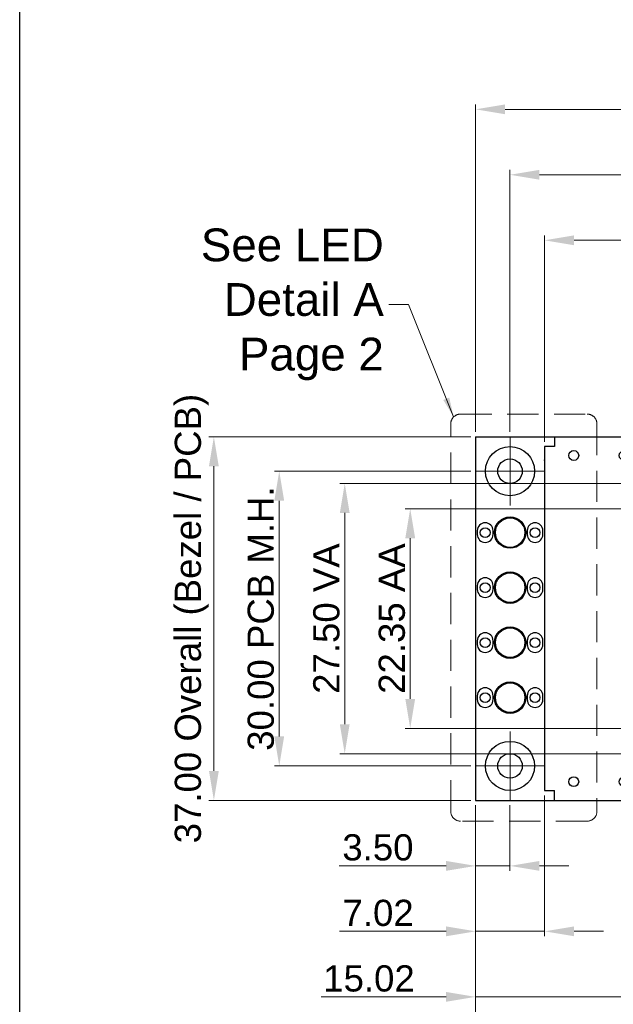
# Model space of a CAD drawing. Extents: x -299 to 677, y 13 to 274.
# Tile 5 of 16: x 397 to 457, y 101 to 201. Entities that reach past the tile are written whole.
import ezdxf

# ---------------------------------------------------------------- set-up
doc = ezdxf.new("R2010")
doc.units = 0
doc.linetypes.add('CENTER2', pattern=[28.575, 19.05, -3.175, 3.175, -3.175])
doc.linetypes.add('HIDDEN2', pattern=[4.7625, 3.175, -1.5875])
doc.layers.get('DEFPOINTS').update_dxf_attribs({"color": 252, "linetype": 'CONTINUOUS'})
for name, color, linetype, lineweight in [('-Dim_mm', 5, 'CONTINUOUS', 13), ('-Text', 7, 'CONTINUOUS', 9), ('CENTER', 1, 'CENTER2', 9), ('Detail Circle', 132, 'HIDDEN2', 20)]:
    doc.layers.add(name, color=color, linetype=linetype, lineweight=lineweight)
for name, color, linetype in [('BZL', 7, 'CONTINUOUS'), ('LED', 7, 'CONTINUOUS'), ('PCB', 94, 'CONTINUOUS')]:
    doc.layers.add(name, color=color, linetype=linetype)
doc.layers.add('VIEWPORT', color=8, linetype='CONTINUOUS', plot=False)
doc.styles.add('STYLE1', font='ARIAL.TTF')
doc.dimstyles.new('10x LO_mm', dxfattribs={"dimtxt": 2.6666, "dimasz": 2, "dimexe": 0.5, "dimexo": 0.5, "dimgap": 0.5, "dimtad": 1, "dimlfac": 0.1, "dimzin": 4, "dimdsep": 46, "dimtxsty": 'STYLE1', "dimcen": -2.5, "dimclrd": 256, "dimclre": 256, "dimclrt": 256, "dimadec": 0, "dimazin": 0, "dimtp": 0.5, "dimtm": 0.5, "dimtfac": 1, "dimtmove": 0, "dimatfit": 1, "dimfxl": 1, "dimtolj": 1, "dimtzin": 0, "dimlwd": -1, "dimlwe": -1, "dimarcsym": 0})
doc.dimstyles.new('LO_mm', dxfattribs={"dimtxt": 2.6666, "dimasz": 3, "dimexe": 0.5, "dimexo": 0.5, "dimgap": 0.5, "dimtad": 1, "dimzin": 4, "dimdsep": 46, "dimtxsty": 'STYLE1', "dimcen": -2.5, "dimclrd": 256, "dimclre": 256, "dimclrt": 256, "dimadec": 0, "dimazin": 0, "dimtp": 0.5, "dimtm": 0.5, "dimtfac": 1, "dimtmove": 0, "dimatfit": 1, "dimfxl": 1, "dimtolj": 1, "dimtzin": 0, "dimlwd": -1, "dimlwe": -1, "dimarcsym": 0})

# ---------------------------------------------------------------- blocks, each defined once
blk = doc.blocks.new('bezel')
at = {"layer": 'BZL'}
for p, q in [((445.83, 181.65), (542.78, 181.65)), ((445.83, 181.65), (445.83, 180.65)), ((542.78, 181.65), (542.78, 180.65)), ((444.83, 180.65), (444.83, 145.65)), ((445.83, 180.65), (444.83, 180.65)), ((542.78, 180.65), (543.78, 180.65)), ((543.78, 180.65), (543.78, 145.65)), ((535.8, 180.15), (452.8, 180.15)), ((535.8, 179.35), (452.8, 179.35)), ((535.8, 146.95), (452.8, 146.95)), ((444.83, 145.65), (445.83, 145.65)), ((445.83, 144.65), (445.83, 145.65)), ((535.8, 146.15), (452.8, 146.15)), ((542.78, 144.65), (542.78, 145.65)), ((542.78, 145.65), (543.78, 145.65)), ((445.83, 144.65), (542.78, 144.65))]:
    blk.add_line(p, q, dxfattribs=at)
for centre in [(447.8, 179.75), (540.8, 179.75), (447.8, 146.55), (540.8, 146.55)]:
    blk.add_circle(centre, 0.5, dxfattribs=at)
for centre, start, end in [((452.8, 179.75), 90, 270), ((535.8, 179.75), 270, 90), ((452.8, 146.55), 90, 270), ((535.8, 146.55), 270, 90)]:
    blk.add_arc(centre, 0.4, start, end, dxfattribs=at)
at = {"layer": 'BZL', "linetype": 'ByBlock'}
blk.add_point((444.83, 179.29), dxfattribs=at)
blk = doc.blocks.new('*D95')
at = {"layer": '-Dim_mm'}
for p, q in [((443.25, 120.85), (443.25, 114.18)), ((446.75, 120.85), (446.75, 114.18)), ((440.25, 114.68), (429.34, 114.68)), ((446.75, 114.68), (443.25, 114.68)), ((449.75, 114.68), (452.75, 114.68))]:
    blk.add_line(p, q, dxfattribs=at)
for points in [[(440.25, 115.18), (440.25, 114.18), (443.25, 114.68)], [(449.75, 115.18), (449.75, 114.18), (446.75, 114.68)]]:
    blk.add_solid(points, dxfattribs=at)
at = {"layer": 'DEFPOINTS', "color": 0}
for p in [(443.25, 121.35), (446.75, 121.35), (443.25, 114.68)]:
    blk.add_point(p, dxfattribs=at)
at = {"layer": '-Dim_mm', "insert": (433.3, 116.55), "char_height": 2.667, "attachment_point": 5, "style": 'STYLE1'}
blk.add_mtext('\\A1;3.50', dxfattribs=at)
blk = doc.blocks.new('*D96')
at = {"layer": '-Dim_mm'}
for p, q in [((450.28, 121.85), (450.28, 107.52)), ((443.25, 120.85), (443.25, 107.52)), ((440.25, 108.02), (429.38, 108.02)), ((450.28, 108.02), (443.25, 108.02)), ((453.28, 108.02), (456.28, 108.02))]:
    blk.add_line(p, q, dxfattribs=at)
for points in [[(440.25, 108.52), (440.25, 107.52), (443.25, 108.02)], [(453.28, 108.52), (453.28, 107.52), (450.28, 108.02)]]:
    blk.add_solid(points, dxfattribs=at)
at = {"layer": 'DEFPOINTS', "color": 0}
for p in [(450.28, 122.35), (443.25, 121.35), (443.25, 108.02)]:
    blk.add_point(p, dxfattribs=at)
at = {"layer": '-Dim_mm', "insert": (433.32, 109.88), "char_height": 2.667, "attachment_point": 5, "style": 'STYLE1'}
blk.add_mtext('\\A1;7.02', dxfattribs=at)
blk = doc.blocks.new('*D97')
at = {"layer": '-Dim_mm'}
for p, q in [((458.28, 126.6), (458.28, 100.85)), ((443.25, 120.85), (443.25, 100.85)), ((440.25, 101.35), (427.53, 101.35)), ((458.28, 101.35), (443.25, 101.35)), ((461.28, 101.35), (464.28, 101.35))]:
    blk.add_line(p, q, dxfattribs=at)
for points in [[(440.25, 101.85), (440.25, 100.85), (443.25, 101.35)], [(461.28, 101.85), (461.28, 100.85), (458.28, 101.35)]]:
    blk.add_solid(points, dxfattribs=at)
at = {"layer": 'DEFPOINTS', "color": 0}
for p in [(458.28, 127.1), (443.25, 121.35), (443.25, 101.35)]:
    blk.add_point(p, dxfattribs=at)
at = {"layer": '-Dim_mm', "insert": (432.39, 103.21), "char_height": 2.667, "attachment_point": 5, "style": 'STYLE1'}
blk.add_mtext('\\A1;15.02', dxfattribs=at)
blk = doc.blocks.new('*D98')
at = {"layer": '-Dim_mm'}
for p, q in [((460.78, 128.18), (460.78, 94.19)), ((443.25, 120.85), (443.25, 94.19)), ((440.25, 94.69), (427.53, 94.69)), ((460.78, 94.69), (443.25, 94.69)), ((463.78, 94.69), (466.78, 94.69))]:
    blk.add_line(p, q, dxfattribs=at)
for points in [[(440.25, 95.19), (440.25, 94.19), (443.25, 94.69)], [(463.78, 95.19), (463.78, 94.19), (460.78, 94.69)]]:
    blk.add_solid(points, dxfattribs=at)
at = {"layer": 'DEFPOINTS', "color": 0}
for p in [(460.78, 128.68), (443.25, 121.35), (443.25, 94.69)]:
    blk.add_point(p, dxfattribs=at)
at = {"layer": '-Dim_mm', "insert": (432.39, 96.55), "char_height": 2.667, "attachment_point": 5, "style": 'STYLE1'}
blk.add_mtext('\\A1;17.52', dxfattribs=at)
blk = doc.blocks.new('*D65')
at = {"layer": '-Dim_mm'}
for p, q in [((460.28, 151.03), (436.09, 151.03)), ((436.59, 148.03), (436.59, 131.68)), ((460.28, 128.68), (436.09, 128.68))]:
    blk.add_line(p, q, dxfattribs=at)
for points in [[(436.09, 148.03), (437.09, 148.03), (436.59, 151.03)], [(436.09, 131.68), (437.09, 131.68), (436.59, 128.68)]]:
    blk.add_solid(points, dxfattribs=at)
at = {"layer": 'DEFPOINTS', "color": 0}
for p in [(460.78, 151.03), (436.59, 128.68), (460.78, 128.68)]:
    blk.add_point(p, dxfattribs=at)
at = {"layer": '-Dim_mm', "insert": (434.73, 139.85), "char_height": 2.6666, "attachment_point": 5, "rotation": 90, "style": 'STYLE1'}
blk.add_mtext('\\A1;22.35 AA', dxfattribs=at)
blk = doc.blocks.new('*D66')
at = {"layer": '-Dim_mm'}
for p, q in [((458.78, 153.6), (429.42, 153.6)), ((429.92, 150.6), (429.92, 129.1)), ((458.78, 126.1), (429.42, 126.1))]:
    blk.add_line(p, q, dxfattribs=at)
for points in [[(429.42, 150.6), (430.42, 150.6), (429.92, 153.6)], [(429.42, 129.1), (430.42, 129.1), (429.92, 126.1)]]:
    blk.add_solid(points, dxfattribs=at)
at = {"layer": 'DEFPOINTS', "color": 0}
for p in [(459.28, 153.6), (429.92, 126.1), (459.28, 126.1)]:
    blk.add_point(p, dxfattribs=at)
at = {"layer": '-Dim_mm', "insert": (428.06, 139.85), "char_height": 2.6666, "attachment_point": 5, "rotation": 90, "style": 'STYLE1'}
blk.add_mtext('\\A1;27.50 VA', dxfattribs=at)
blk = doc.blocks.new('*D67')
at = {"layer": '-Dim_mm'}
for p, q in [((442.75, 154.85), (422.75, 154.85)), ((423.25, 127.85), (423.25, 151.85)), ((442.75, 124.85), (422.75, 124.85))]:
    blk.add_line(p, q, dxfattribs=at)
for points in [[(422.75, 151.85), (423.75, 151.85), (423.25, 154.85)], [(422.75, 127.85), (423.75, 127.85), (423.25, 124.85)]]:
    blk.add_solid(points, dxfattribs=at)
at = {"layer": 'DEFPOINTS', "color": 0}
for p in [(423.25, 154.85), (443.25, 154.85), (443.25, 124.85)]:
    blk.add_point(p, dxfattribs=at)
at = {"layer": '-Dim_mm', "insert": (421.38, 139.85), "char_height": 2.6666, "attachment_point": 5, "rotation": 90, "style": 'STYLE1'}
blk.add_mtext('\\A1;30.00 PCB M.H.', dxfattribs=at)
blk = doc.blocks.new('*D68')
at = {"layer": '-Dim_mm'}
for p, q in [((442.75, 158.35), (416.09, 158.35)), ((416.59, 155.35), (416.59, 124.35)), ((442.75, 121.35), (416.09, 121.35))]:
    blk.add_line(p, q, dxfattribs=at)
for points in [[(416.09, 155.35), (417.09, 155.35), (416.59, 158.35)], [(416.09, 124.35), (417.09, 124.35), (416.59, 121.35)]]:
    blk.add_solid(points, dxfattribs=at)
at = {"layer": 'DEFPOINTS', "color": 0}
for p in [(443.25, 158.35), (416.59, 121.35), (443.25, 121.35)]:
    blk.add_point(p, dxfattribs=at)
at = {"layer": '-Dim_mm', "insert": (414.34, 139.85), "char_height": 2.6666, "attachment_point": 5, "rotation": 90, "style": 'STYLE1'}
blk.add_mtext('\\A1;37.00 Overall (Bezel / PCB)', dxfattribs=at)
blk = doc.blocks.new('*D71')
at = {"layer": '-Dim_mm'}
for p, q in [((450.28, 157.85), (450.28, 178.85)), ((549.23, 157.85), (549.23, 178.85)), ((453.28, 178.35), (546.23, 178.35))]:
    blk.add_line(p, q, dxfattribs=at)
for points in [[(453.28, 178.85), (453.28, 177.85), (450.28, 178.35)], [(546.23, 178.85), (546.23, 177.85), (549.23, 178.35)]]:
    blk.add_solid(points, dxfattribs=at)
at = {"layer": 'DEFPOINTS', "color": 0}
for p in [(549.23, 178.35), (450.28, 157.35), (549.23, 157.35)]:
    blk.add_point(p, dxfattribs=at)
at = {"layer": '-Dim_mm', "insert": (499.75, 180.21), "char_height": 2.6666, "attachment_point": 5, "style": 'STYLE1'}
blk.add_mtext('\\A1;98.95 Bezel', dxfattribs=at)
blk = doc.blocks.new('*D72')
at = {"layer": '-Dim_mm'}
for p, q in [((446.75, 158.85), (446.75, 185.52)), ((552.75, 158.85), (552.75, 185.52)), ((449.75, 185.02), (549.75, 185.02))]:
    blk.add_line(p, q, dxfattribs=at)
for points in [[(449.75, 185.52), (449.75, 184.52), (446.75, 185.02)], [(549.75, 185.52), (549.75, 184.52), (552.75, 185.02)]]:
    blk.add_solid(points, dxfattribs=at)
at = {"layer": 'DEFPOINTS', "color": 0}
for p in [(552.75, 185.02), (446.75, 158.35), (552.75, 158.35)]:
    blk.add_point(p, dxfattribs=at)
at = {"layer": '-Dim_mm', "insert": (499.75, 187.27), "char_height": 2.6666, "attachment_point": 5, "style": 'STYLE1'}
blk.add_mtext('\\A1;106.00 PCB Mounting Holes', dxfattribs=at)
blk = doc.blocks.new('*D73')
at = {"layer": '-Dim_mm'}
for p, q in [((443.25, 158.85), (443.25, 192.18)), ((446.25, 191.68), (582.25, 191.68)), ((585.25, 158.85), (585.25, 192.18))]:
    blk.add_line(p, q, dxfattribs=at)
for points in [[(446.25, 192.18), (446.25, 191.18), (443.25, 191.68)], [(582.25, 192.18), (582.25, 191.18), (585.25, 191.68)]]:
    blk.add_solid(points, dxfattribs=at)
at = {"layer": 'DEFPOINTS', "color": 0}
for p in [(585.25, 191.68), (443.25, 158.35), (585.25, 158.35)]:
    blk.add_point(p, dxfattribs=at)
at = {"layer": '-Dim_mm', "insert": (514.25, 193.93), "char_height": 2.6666, "attachment_point": 5, "style": 'STYLE1'}
blk.add_mtext('\\A1;142.00 Overall (PCB)', dxfattribs=at)

msp = doc.modelspace()

# ---------------------------------------------------------------- linework, layer by layer
at = {"layer": 'BZL'}
for centre in [(446.767, 148.602), (446.767, 143.002), (446.767, 137.402), (446.767, 131.802)]:
    msp.add_circle(centre, 1.6, dxfattribs=at)
at = {"layer": 'CENTER'}
for p, q in [((446.755, 151.352), (446.755, 158.352)), ((443.255, 154.852), (450.255, 154.852)), ((446.755, 121.352), (446.755, 128.352)), ((443.255, 124.852), (450.255, 124.852))]:
    msp.add_line(p, q, dxfattribs=at)
at = {"layer": 'Detail Circle'}
msp.add_lwpolyline([(441.718, 160.664), (454.611, 160.664, -0.4142136), (455.611, 159.664), (455.611, 120.235, -0.4142136), (454.611, 119.235), (441.718, 119.235, -0.4142136), (440.718, 120.235), (440.718, 159.664, -0.4142136)], format="xyb", close=True, dxfattribs=at)
at = {"layer": 'LED'}
for centre in [(446.767, 148.602), (446.767, 143.002), (446.767, 137.402), (446.767, 131.802)]:
    msp.add_circle(centre, 1.5, dxfattribs=at)
at = {"layer": 'PCB'}
for p, q in [((443.255, 158.352), (585.255, 158.352)), ((443.255, 158.352), (443.255, 121.352)), ((443.255, 158.352), (443.255, 121.352)), ((443.255, 121.352), (585.255, 121.352))]:
    msp.add_line(p, q, dxfattribs=at)
for points in [[(443.427, 148.402, 1), (445.027, 148.402), (445.027, 148.802, 1), (443.427, 148.802)], [(448.507, 148.402, 1), (450.107, 148.402), (450.107, 148.802, 1), (448.507, 148.802)], [(443.427, 142.802, 1), (445.027, 142.802), (445.027, 143.202, 1), (443.427, 143.202)], [(448.507, 142.802, 1), (450.107, 142.802), (450.107, 143.202, 1), (448.507, 143.202)], [(443.427, 137.202, 1), (445.027, 137.202), (445.027, 137.602, 1), (443.427, 137.602)], [(448.507, 137.202, 1), (450.107, 137.202), (450.107, 137.602, 1), (448.507, 137.602)], [(443.427, 131.602, 1), (445.027, 131.602), (445.027, 132.002, 1), (443.427, 132.002)], [(448.507, 131.602, 1), (450.107, 131.602), (450.107, 132.002, 1), (448.507, 132.002)]]:
    msp.add_lwpolyline(points, format="xyb", close=True, dxfattribs=at)
for centre, radius in [((446.755, 154.852), 2.5), ((446.755, 154.852), 1.25), ((444.227, 148.602), 0.5), ((449.307, 148.602), 0.5), ((444.227, 143.002), 0.5), ((449.307, 143.002), 0.5), ((444.227, 137.402), 0.5), ((449.307, 137.402), 0.5), ((444.227, 131.802), 0.5), ((449.307, 131.802), 0.5), ((446.755, 124.852), 2.5), ((446.755, 124.852), 1.25)]:
    msp.add_circle(centre, radius, dxfattribs=at)
at = {"layer": 'VIEWPORT'}
msp.add_lwpolyline([(396.808, 274.349), (677.319, 274.349), (677.319, 54.78), (396.808, 54.78)], close=True, dxfattribs=at)

# ---------------------------------------------------------------- block references
at = {"layer": 'BZL'}
msp.add_blockref('bezel', (5.451, -23.302), dxfattribs=at)

# ---------------------------------------------------------------- texts
at = {"layer": '-Text', "insert": (433.899, 171.824), "char_height": 3.3333, "attachment_point": 6, "style": 'STYLE1'}
msp.add_mtext('See LED\\PDetail A\\PPage 2', dxfattribs=at)

# ---------------------------------------------------------------- dimensions: what is measured, and where the dimension line sits
at = {"layer": '-Dim_mm'}
for base, p1, p2, text, picture, middle in [((585.255, 191.685), (443.255, 158.352), (585.255, 158.352), '<> Overall (PCB)', '*D73', (514.255, 193.934)), ((552.755, 185.018), (446.755, 158.352), (552.755, 158.352), '<> PCB Mounting Holes', '*D72', (499.755, 187.266)), ((549.23, 178.351), (450.28, 157.352), (549.23, 157.352), '<> Bezel', '*D71', (499.755, 180.213))]:
    dim = msp.add_linear_dim(base=base, p1=p1, p2=p2, text=text, dimstyle='LO_mm', dxfattribs=at)
    dim.commit()
    dim.dimension.update_dxf_attribs({"geometry": picture, "text_midpoint": middle})
dim = msp.add_linear_dim(base=(416.588, 121.352), p1=(443.255, 158.352), p2=(443.255, 121.352), angle=90, text='<> Overall (Bezel / PCB)', dimstyle='LO_mm', dxfattribs=at)
dim.commit()
dim.dimension.update_dxf_attribs({"geometry": '*D68', "text_midpoint": (416.588, 139.852), "dimtype": 160})
for base, p1, p2, text, picture, middle in [((423.255, 154.852), (443.255, 124.852), (443.255, 154.852), '<> PCB M.H.', '*D67', (421.375, 139.852)), ((429.921, 126.102), (459.28, 153.602), (459.28, 126.102), '<> VA', '*D66', (428.06, 139.852)), ((436.588, 128.677), (460.78, 151.027), (460.78, 128.677), '<> AA', '*D65', (434.726, 139.852))]:
    dim = msp.add_linear_dim(base=base, p1=p1, p2=p2, angle=90, text=text, dimstyle='LO_mm', dxfattribs=at)
    dim.commit()
    dim.dimension.update_dxf_attribs({"geometry": picture, "text_midpoint": middle})
for base, p1, picture, middle in [((443.254631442, 94.685182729), (460.779631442, 128.676582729), '*D98', (432.394576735, 94.685182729)), ((443.254631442, 101.351782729), (458.279631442, 127.101582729), '*D97', (432.394576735, 101.351782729))]:
    dim = msp.add_linear_dim(base=base, p1=p1, p2=(443.254631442, 121.351582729), dimstyle='LO_mm', dxfattribs=at)
    dim.commit()
    dim.dimension.update_dxf_attribs({"geometry": picture, "text_midpoint": middle, "dimtype": 160})
for base, p1, p2, picture, middle in [((443.254631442, 108.018382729), (450.279631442, 122.351582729), (443.254631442, 121.351582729), '*D96', (433.315881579, 109.879876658)), ((443.255, 114.685), (446.755, 121.352), (443.255, 121.352), '*D95', (433.297, 116.547))]:
    dim = msp.add_linear_dim(base=base, p1=p1, p2=p2, dimstyle='LO_mm', dxfattribs=at)
    dim.commit()
    dim.dimension.update_dxf_attribs({"geometry": picture, "text_midpoint": middle})

# ---------------------------------------------------------------- leaders
at = {"layer": '-Text', "annotation_type": 0, "has_hookline": 1, "hookline_direction": 1, "text_width": 18.181}
msp.add_leader([(441.011, 160.371), (436.399, 171.824), (434.399, 171.824)], dimstyle='10x LO_mm', override={"dimgap": 0.5, "dimtad": 0}, dxfattribs=at)

doc.saveas('drawing.dxf')
